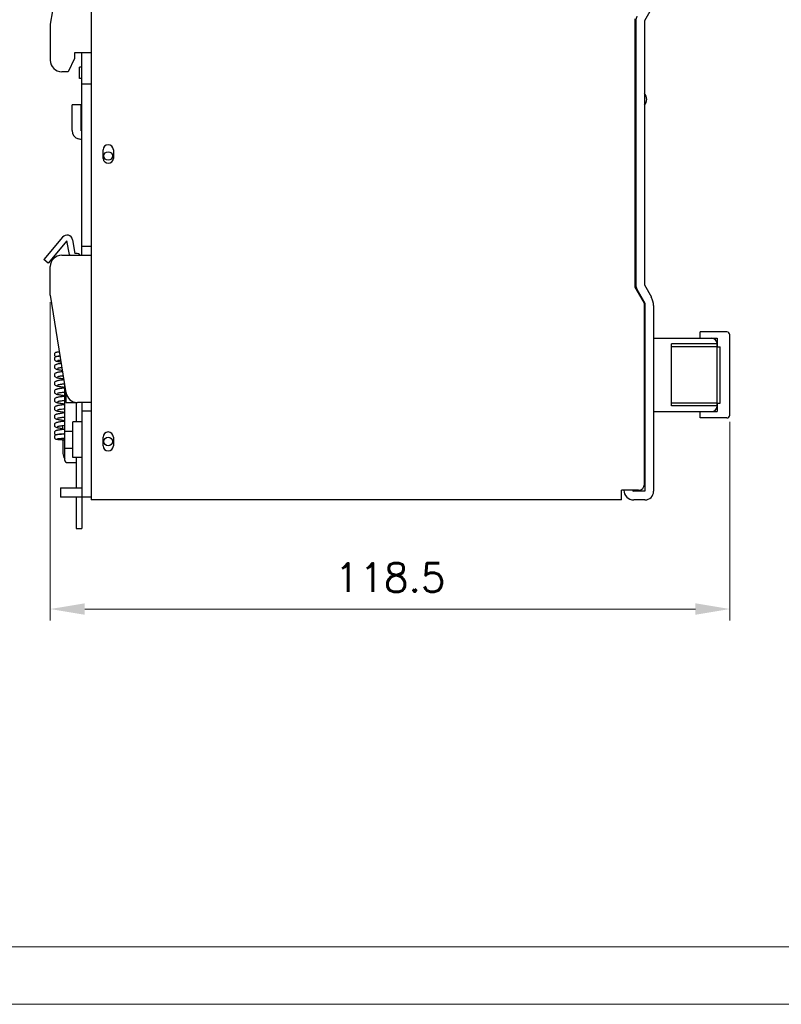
# Model space of a CAD drawing. Header units: millimetres. Extents: x 0 to 420, y 0 to 297.
# Tile 2 of 4: x 154 to 287, y 0 to 172. Entities that reach past the tile are written whole.
import ezdxf

# ---------------------------------------------------------------- set-up
doc = ezdxf.new("R2010")
doc.units = ezdxf.units.MM
doc.layers.get('0').update_dxf_attribs({"linetype": 'CONTINUOUS', "lineweight": 13})
doc.layers.get('Defpoints').update_dxf_attribs({"linetype": 'CONTINUOUS', "lineweight": 13})
doc.layers.add('Dimension', color=2, linetype='CONTINUOUS', lineweight=9)
doc.layers.add('Line', color=3, linetype='CONTINUOUS', lineweight=25)
doc.styles.get("Standard").update_dxf_attribs({"font": 'romans.shx'})
doc.dimstyles.new('yutana', dxfattribs={"dimtxt": 3.5, "dimasz": 3, "dimexe": 1, "dimexo": 0.6, "dimgap": 1.5, "dimtad": 1, "dimdec": 1, "dimzin": 0, "dimdsep": 46, "dimtxsty": 'Standard', "dimcen": 0, "dimadec": 0, "dimazin": 0, "dimtp": 0.01, "dimtm": 0.01, "dimtfac": 1, "dimtdec": 1, "dimtmove": 0, "dimatfit": 3, "dimfxl": 1, "dimtolj": 1, "dimtzin": 0, "dimlwd": 0, "dimlwe": 0, "dimarcsym": 0})

# ---------------------------------------------------------------- blocks, each defined once
blk = doc.blocks.new('*D5')
at = {"layer": 'Defpoints', "color": 0, "ltscale": 5}
for p in [(159.71, 123.7), (278.21, 102.8), (278.21, 68.96)]:
    blk.add_point(p, dxfattribs=at)
at = {"layer": 'Dimension', "color": 0, "lineweight": 0, "ltscale": 5}
for p, q in [((159.71, 122.5), (159.71, 66.96)), ((278.21, 101.6), (278.21, 66.96)), ((165.71, 68.96), (272.21, 68.96))]:
    blk.add_line(p, q, dxfattribs=at)
at = {"layer": 'Dimension', "color": 0, "ltscale": 5}
for points in [[(165.71, 69.96), (165.71, 67.96), (159.71, 68.96)], [(272.21, 69.96), (272.21, 67.96), (278.21, 68.96)]]:
    blk.add_solid(points, dxfattribs=at)
at = {"layer": 'Dimension', "color": 0, "ltscale": 5, "insert": (218.96, 74.46), "char_height": 5, "attachment_point": 5}
blk.add_mtext('\\A1;118.5', dxfattribs=at)

msp = doc.modelspace()

# ---------------------------------------------------------------- linework, layer by layer
at = {"ltscale": 5}
for points in [[(0, 0), (420, 0), (420, 297), (0, 297)], [(10, 10), (410, 10), (410, 287), (10, 287)]]:
    msp.add_lwpolyline(points, close=True, dxfattribs=at)
at = {"layer": 'Line', "color": 7}
for p, q in [((166.81, 208), (166.81, 88)), ((162.43, 186.84), (159.71, 171)), ((264.49, 173.59), (263.31, 171.6)), ((261.71, 125.1), (261.71, 171.9)), ((159.71, 171), (159.71, 164.7)), ((261.81, 171.6), (261.81, 125.5)), ((263.31, 171.6), (263.31, 125.5)), ((163.91, 165), (162.84, 162.7)), ((163.91, 166), (163.91, 165)), ((166.81, 166), (163.91, 166)), ((165.21, 130.7), (165.21, 166)), ((164.81, 161.5), (164.81, 163.5)), ((165.21, 163.5), (164.81, 163.5)), ((162.84, 162.7), (161.71, 162.7)), ((165.21, 161.5), (164.81, 161.5)), ((166.81, 160.5), (165.21, 160.5)), ((261.71, 159.38), (261.81, 159.38)), ((163.51, 152.43), (163.51, 156.93)), ((165.01, 156.93), (163.51, 156.93)), ((165.01, 156.93), (165.01, 152.43)), ((261.71, 156.38), (261.81, 156.38)), ((165.21, 152.38), (165.01, 152.43)), ((165.21, 150.83), (164.62, 150.99)), ((168.91, 147.55), (168.91, 149.05)), ((170.71, 149.05), (170.71, 147.55)), ((161.84, 133.84), (158.57, 129.94)), ((162.61, 133.2), (159.34, 129.29)), ((163.03, 130.83), (162.61, 133.2)), ((163.59, 133.37), (164.01, 131)), ((161.71, 130.7), (166.81, 130.7)), ((164.21, 131), (164.01, 131)), ((166.81, 132.2), (165.21, 132.2)), ((159.34, 129.29), (158.57, 129.94)), ((159.71, 123.7), (159.71, 128.7)), ((263.31, 125.5), (264.52, 123.39)), ((159.71, 123.7), (162.44, 106.68)), ((263.31, 122.3), (261.71, 125.1)), ((262.01, 124.76), (263.41, 122.3)), ((263.31, 90.7), (263.31, 122.3)), ((263.41, 122.3), (263.41, 89.5)), ((264.91, 121.9), (264.91, 89.5)), ((273.01, 116.2), (273.01, 117.3)), ((277.71, 117.3), (273.01, 117.3)), ((263.31, 116.2), (263.41, 116.2)), ((264.91, 116.2), (275.01, 116.2)), ((276.01, 115.2), (268.01, 115.2)), ((268.01, 104.4), (268.01, 115.2)), ((273.01, 116.2), (276.01, 116.2)), ((276.01, 116.2), (276.01, 114.7)), ((276.01, 104.4), (276.01, 115.2)), ((278.21, 102.8), (278.21, 116.8)), ((276.01, 114.7), (268.01, 114.7)), ((276.01, 114.7), (276.51, 114.7)), ((276.51, 104.9), (276.51, 114.7)), ((162, 108.24), (162.19, 108.27)), ((162.21, 107.52), (161.99, 107.49)), ((162.01, 106.8), (162.21, 106.82)), ((162.21, 108.12), (162.21, 95)), ((162.41, 106.87), (162.41, 105)), ((162.01, 105.34), (162.21, 105.37)), ((162.41, 105), (164.42, 105)), ((164.21, 105), (164.21, 101.6)), ((166.81, 105), (164.42, 105)), ((165.21, 105), (165.21, 83)), ((276.01, 104.9), (268.01, 104.9)), ((276.01, 104.9), (276.51, 104.9)), ((276.01, 104.9), (276.01, 103.4)), ((162.21, 103.17), (161.94, 103.14)), ((166.81, 103.5), (165.21, 103.5)), ((263.31, 103.4), (263.41, 103.4)), ((264.91, 103.4), (275.01, 103.4)), ((276.01, 104.4), (268.01, 104.4)), ((273.01, 102.3), (273.01, 103.4)), ((273.01, 103.4), (276.01, 103.4)), ((162.05, 102.45), (162.21, 102.47)), ((165.21, 101.6), (163.61, 101.6)), ((163.61, 95.4), (163.61, 101.6)), ((277.71, 102.3), (273.01, 102.3)), ((161.99, 100.27), (161.67, 100.23)), ((161.79, 100.97), (161.96, 100.99)), ((161.91, 100.26), (161.91, 100.98)), ((161.96, 100.99), (162.21, 101.02)), ((162.21, 100.29), (161.99, 100.27)), ((162.21, 100), (163.61, 100)), ((161.54, 98.73), (161.74, 98.74)), ((162.21, 99.47), (161.73, 99.44)), ((161.74, 98.74), (161.97, 98.76)), ((161.79, 98.5), (161.91, 98.5)), ((161.81, 99.55), (162.07, 99.58)), ((161.91, 99.45), (161.91, 99.56)), ((161.91, 98.75), (161.91, 96.1)), ((161.91, 98.5), (162.21, 98.5)), ((161.97, 98.76), (162.21, 98.77)), ((162.07, 99.58), (162.21, 99.59)), ((168.91, 97.45), (168.91, 98.95)), ((170.71, 98.95), (170.71, 97.45)), ((162.21, 97), (163.61, 97)), ((162.71, 94.5), (164.21, 94.5)), ((165.21, 95.4), (163.61, 95.4)), ((164.21, 95.4), (164.21, 90.1)), ((161.51, 90.1), (165.21, 90.1)), ((161.51, 90.1), (161.51, 88.5)), ((262.31, 89.7), (259.31, 89.7)), ((259.31, 88), (259.31, 89.7)), ((263.41, 89.5), (261.46, 89.5)), ((166.81, 88.5), (161.51, 88.5)), ((164.21, 88.5), (164.21, 83)), ((259.31, 88), (166.81, 88)), ((263.41, 88), (261.46, 88)), ((164.21, 83), (165.21, 83))]:
    msp.add_line(p, q, dxfattribs=at)
for points in [[(161.3, 113.81), (161.3, 113.81), (161.2, 113.8), (161.1, 113.79), (161.02, 113.78), (160.95, 113.77), (160.88, 113.76), (160.82, 113.75), (160.77, 113.74), (160.73, 113.73), (160.68, 113.72), (160.62, 113.7), (160.56, 113.66), (160.5, 113.6), (160.45, 113.53), (160.42, 113.44), (160.41, 113.37)], [(160.41, 113.37), (160.42, 113.29), (160.46, 113.2), (160.51, 113.13), (160.57, 113.08), (160.63, 113.04), (160.68, 113.02), (160.73, 113.01), (160.77, 113)], [(160.91, 113.03), (160.83, 113.01), (160.76, 113), (160.7, 112.98), (160.64, 112.95), (160.57, 112.91), (160.5, 112.85), (160.45, 112.77), (160.42, 112.68), (160.41, 112.61)], [(160.41, 112.61), (160.42, 112.54), (160.45, 112.45), (160.5, 112.37), (160.57, 112.31), (160.63, 112.27), (160.69, 112.24), (160.74, 112.22), (160.8, 112.21), (160.87, 112.19), (160.95, 112.18), (161.03, 112.16), (161.13, 112.14), (161.24, 112.13), (161.37, 112.11), (161.51, 112.09), (161.58, 112.08)], [(161.62, 111.79), (161.48, 111.77), (161.34, 111.75), (161.2, 111.73), (161.08, 111.71), (160.98, 111.68), (160.88, 111.66), (160.8, 111.64), (160.73, 111.61), (160.66, 111.58)], [(160.9, 113.06), (160.9, 113.06), (160.9, 113.06), (160.92, 113.06), (160.94, 113.06), (160.97, 113.07), (161.01, 113.08), (161.06, 113.08), (161.12, 113.09), (161.18, 113.09), (161.25, 113.1), (161.33, 113.11), (161.41, 113.11), (161.41, 113.11)], [(161.42, 113.09), (161.37, 113.09), (161.23, 113.07), (161.1, 113.06), (161, 113.04), (160.91, 113.03)], [(160.94, 112.32), (160.94, 112.32), (160.94, 112.32), (160.96, 112.33), (160.99, 112.33), (161.04, 112.34), (161.1, 112.35), (161.18, 112.36), (161.26, 112.37), (161.36, 112.39), (161.48, 112.4), (161.53, 112.4)], [(160.66, 111.58), (160.59, 111.54), (160.52, 111.48), (160.46, 111.4), (160.42, 111.3), (160.41, 111.22)], [(160.41, 111.22), (160.42, 111.13), (160.46, 111.04), (160.52, 110.96), (160.58, 110.9), (160.65, 110.86), (160.72, 110.83), (160.8, 110.8), (160.88, 110.78), (160.97, 110.75), (161.07, 110.73), (161.18, 110.71), (161.3, 110.69), (161.44, 110.67), (161.59, 110.65), (161.75, 110.62), (161.81, 110.62)], [(161.85, 110.38), (161.72, 110.36), (161.55, 110.33), (161.39, 110.31), (161.24, 110.29), (161.11, 110.26), (161, 110.24), (160.9, 110.22), (160.81, 110.19), (160.73, 110.16), (160.66, 110.13), (160.59, 110.09), (160.52, 110.03), (160.46, 109.95), (160.42, 109.85), (160.41, 109.77)], [(160.98, 110.96), (160.98, 110.96), (161, 110.97), (161.03, 110.98), (161.09, 111), (161.15, 111.01), (161.24, 111.03), (161.33, 111.05), (161.44, 111.07), (161.57, 111.08), (161.71, 111.1), (161.73, 111.11)], [(160.41, 109.77), (160.42, 109.69), (160.46, 109.59), (160.52, 109.51), (160.59, 109.45), (160.66, 109.41), (160.73, 109.37), (160.8, 109.35), (160.88, 109.32), (160.98, 109.3), (161.09, 109.28), (161.21, 109.26), (161.35, 109.23), (161.5, 109.21), (161.68, 109.18), (161.87, 109.16), (162.05, 109.14)], [(162.08, 108.95), (161.95, 108.94), (161.75, 108.91), (161.56, 108.89), (161.39, 108.86), (161.24, 108.84), (161.11, 108.81), (161, 108.79), (160.9, 108.77), (160.81, 108.74), (160.73, 108.71), (160.66, 108.68), (160.59, 108.64), (160.52, 108.58), (160.46, 108.5), (160.42, 108.39), (160.41, 108.32)], [(160.41, 108.32), (160.42, 108.24), (160.46, 108.14), (160.52, 108.06), (160.58, 108), (160.65, 107.96), (160.72, 107.93), (160.79, 107.9), (160.88, 107.88), (160.96, 107.86)], [(160.98, 109.51), (160.98, 109.51), (161, 109.52), (161.04, 109.53), (161.1, 109.55), (161.18, 109.57), (161.27, 109.59), (161.38, 109.61), (161.51, 109.63), (161.66, 109.65), (161.82, 109.67), (161.96, 109.69)], [(160.98, 108.06), (160.98, 108.06), (161, 108.07), (161.04, 108.08), (161.09, 108.1), (161.16, 108.11), (161.25, 108.13), (161.35, 108.15), (161.46, 108.17), (161.58, 108.19), (161.71, 108.21), (161.85, 108.22), (162, 108.24)], [(161.99, 107.49), (161.82, 107.47), (161.65, 107.45), (161.5, 107.43), (161.37, 107.41), (161.24, 107.39), (161.13, 107.37), (161.03, 107.35), (160.94, 107.33), (160.86, 107.31), (160.78, 107.28), (160.71, 107.26), (160.65, 107.23), (160.58, 107.19), (160.52, 107.13), (160.46, 107.04), (160.42, 106.94), (160.41, 106.87)], [(160.41, 106.87), (160.42, 106.79), (160.46, 106.69), (160.52, 106.61), (160.59, 106.55), (160.66, 106.51), (160.73, 106.47), (160.8, 106.45), (160.88, 106.42), (160.97, 106.4), (161.08, 106.38), (161.19, 106.36), (161.32, 106.34), (161.46, 106.32), (161.61, 106.29), (161.77, 106.27), (161.94, 106.25), (162.21, 106.22)], [(160.95, 107.86), (161.09, 107.83), (161.27, 107.8), (161.46, 107.77), (161.66, 107.74), (161.87, 107.71), (162.08, 107.68), (162.21, 107.67)], [(160.98, 106.61), (160.98, 106.61), (161, 106.62), (161.04, 106.63), (161.1, 106.65), (161.18, 106.67), (161.28, 106.69), (161.39, 106.71), (161.52, 106.73), (161.67, 106.75), (161.83, 106.77), (162.01, 106.8)], [(162.21, 106.07), (162.08, 106.05), (161.87, 106.03), (161.69, 106), (161.51, 105.98), (161.36, 105.96), (161.22, 105.93), (161.1, 105.91), (160.99, 105.89), (160.89, 105.86), (160.8, 105.84), (160.73, 105.81), (160.66, 105.78), (160.59, 105.74), (160.52, 105.68), (160.46, 105.6), (160.42, 105.5), (160.41, 105.42)], [(160.41, 105.42), (160.42, 105.35), (160.46, 105.25), (160.51, 105.16), (160.58, 105.1), (160.65, 105.06), (160.72, 105.03), (160.8, 105), (160.88, 104.98), (160.98, 104.95), (161.08, 104.93), (161.21, 104.91), (161.35, 104.88), (161.51, 104.86), (161.68, 104.83), (161.88, 104.81), (162.08, 104.78), (162.21, 104.77)], [(160.98, 105.17), (160.98, 105.16), (160.98, 105.16), (161, 105.17), (161.05, 105.19), (161.11, 105.2), (161.19, 105.22), (161.28, 105.24), (161.39, 105.26), (161.52, 105.28), (161.67, 105.3), (161.83, 105.32), (162.01, 105.34)], [(161.65, 104.55), (161.53, 104.53), (161.39, 104.51), (161.26, 104.49), (161.14, 104.47), (161.04, 104.45), (160.94, 104.43), (160.86, 104.41), (160.78, 104.38), (160.71, 104.36), (160.65, 104.33), (160.58, 104.28), (160.51, 104.22), (160.46, 104.14), (160.42, 104.04), (160.41, 103.97)], [(160.41, 103.97), (160.42, 103.89), (160.46, 103.79), (160.51, 103.71), (160.58, 103.65), (160.65, 103.61), (160.72, 103.58), (160.8, 103.55), (160.88, 103.52), (160.98, 103.5), (161.09, 103.48), (161.22, 103.45), (161.36, 103.43), (161.51, 103.41), (161.69, 103.38), (161.87, 103.36), (162.07, 103.33), (162.21, 103.32)], [(161.94, 103.14), (161.75, 103.11), (161.59, 103.09), (161.43, 103.07), (161.29, 103.04), (161.16, 103.02), (161.05, 103), (160.96, 102.98), (160.87, 102.96), (160.79, 102.93), (160.72, 102.91), (160.65, 102.88), (160.58, 102.84), (160.52, 102.78), (160.46, 102.7), (160.42, 102.6), (160.41, 102.52)], [(160.98, 103.71), (160.98, 103.71), (160.99, 103.72), (161.03, 103.73), (161.08, 103.75), (161.15, 103.76), (161.23, 103.78), (161.33, 103.8), (161.44, 103.82), (161.57, 103.83), (161.68, 103.85)], [(162.21, 104.62), (162.04, 104.6), (161.84, 104.57), (161.65, 104.55)], [(161.68, 103.85), (161.9, 103.88), (162.15, 103.91), (162.21, 103.92)], [(160.41, 102.52), (160.42, 102.44), (160.46, 102.34), (160.52, 102.26), (160.58, 102.2), (160.65, 102.16), (160.72, 102.13), (160.79, 102.1), (160.87, 102.08), (160.96, 102.06), (161.06, 102.03), (161.18, 102.01), (161.31, 101.99), (161.45, 101.97), (161.61, 101.94), (161.78, 101.92), (161.97, 101.9), (162.21, 101.87)], [(162.21, 101.72), (162.03, 101.7), (161.84, 101.67), (161.65, 101.65), (161.49, 101.63), (161.34, 101.6), (161.2, 101.58), (161.08, 101.56), (160.98, 101.53), (160.88, 101.51), (160.8, 101.49), (160.72, 101.46), (160.65, 101.43), (160.59, 101.39), (160.52, 101.33), (160.46, 101.25), (160.42, 101.15), (160.41, 101.07)], [(160.98, 102.27), (160.98, 102.26), (160.98, 102.26), (161, 102.27), (161.04, 102.28), (161.09, 102.3), (161.15, 102.31), (161.23, 102.33), (161.32, 102.34), (161.41, 102.36), (161.52, 102.38), (161.64, 102.4), (161.77, 102.41), (161.9, 102.43), (162.05, 102.45)], [(160.41, 101.07), (160.42, 101), (160.46, 100.89), (160.52, 100.81), (160.59, 100.75), (160.66, 100.7), (160.74, 100.67), (160.82, 100.64), (160.91, 100.62), (161.01, 100.59), (161.13, 100.57), (161.27, 100.55), (161.43, 100.52), (161.61, 100.49), (161.81, 100.47), (161.91, 100.45)], [(161.67, 100.23), (161.52, 100.22), (161.39, 100.2), (161.26, 100.19), (161.15, 100.17), (161.05, 100.15), (160.96, 100.14), (160.88, 100.12), (160.81, 100.11), (160.75, 100.09), (160.69, 100.07), (160.63, 100.05), (160.57, 100.01), (160.51, 99.95), (160.46, 99.88), (160.42, 99.79), (160.41, 99.71)], [(160.41, 99.71), (160.42, 99.64), (160.45, 99.54), (160.51, 99.47), (160.57, 99.41), (160.63, 99.37), (160.69, 99.35), (160.73, 99.34)], [(160.98, 100.82), (160.98, 100.81), (160.98, 100.81), (161, 100.82), (161.04, 100.84), (161.1, 100.85), (161.18, 100.87), (161.27, 100.89), (161.38, 100.9), (161.5, 100.92), (161.64, 100.94), (161.79, 100.97)], [(161.73, 99.44), (161.6, 99.43), (161.48, 99.42), (161.37, 99.42), (161.27, 99.41), (161.18, 99.4), (161.1, 99.39), (161.02, 99.38), (160.95, 99.38), (160.89, 99.37), (160.83, 99.36), (160.78, 99.35), (160.74, 99.34), (160.69, 99.33), (160.64, 99.31), (160.58, 99.27), (160.51, 99.22), (160.46, 99.14), (160.42, 99.05), (160.41, 98.97)], [(160.41, 98.97), (160.42, 98.9), (160.45, 98.81), (160.51, 98.73), (160.57, 98.68), (160.63, 98.64), (160.69, 98.62), (160.73, 98.61), (160.78, 98.6), (160.83, 98.59), (160.89, 98.58), (160.95, 98.57), (161.03, 98.56), (161.11, 98.56), (161.2, 98.55), (161.3, 98.54), (161.41, 98.53), (161.53, 98.52), (161.65, 98.51), (161.79, 98.5)], [(160.9, 98.66), (160.9, 98.66), (160.9, 98.66), (160.92, 98.67), (160.95, 98.67), (160.98, 98.68), (161.03, 98.68), (161.08, 98.69), (161.14, 98.69), (161.21, 98.7), (161.28, 98.71), (161.36, 98.71), (161.45, 98.72), (161.54, 98.73)], [(160.94, 99.42), (160.94, 99.42), (160.94, 99.42), (160.95, 99.43), (160.98, 99.43), (161.02, 99.44), (161.08, 99.45), (161.14, 99.46), (161.21, 99.47), (161.29, 99.49), (161.37, 99.5), (161.47, 99.51), (161.58, 99.52), (161.69, 99.54), (161.81, 99.55)]]:
    msp.add_lwpolyline(points, dxfattribs=at)
for centre in [(169.81, 148), (169.81, 98.2)]:
    msp.add_circle(centre, 0.75, dxfattribs=at)
for centre, radius, start, end in [((263.31, 171.6), 1.5, 149.3493, 180), ((161.71, 164.7), 2, 180, 270), ((262.21, 157.88), 1.5, 317.3161, 42.6839), ((165.01, 152.43), 1.5, 180, 255), ((169.81, 149.05), 0.9, 0, 180), ((169.81, 147.64), 0.905, 185.9611, 354.0389), ((162.61, 133.2), 1, 10, 140), ((161.71, 128.7), 2, 90, 180), ((164.01, 131), 1, 190, 197.715), ((164.21, 130), 1, 44.4906, 90), ((263.31, 125.5), 1.5, 180, 209.7449), ((261.91, 121.9), 3, 0, 29.7449), ((277.71, 116.8), 0.5, 0, 90), ((275.01, 115.2), 1, 0, 90), ((164.42, 107), 2, 189.1142, 270), ((275.01, 104.4), 1, 270, 0), ((277.71, 102.8), 0.5, 270, 0), ((169.81, 98.95), 0.9, 0, 180), ((169.81, 97.45), 0.9, 180, 0), ((163.51, 96.1), 1.6, 180, 216), ((162.71, 95), 0.5, 180, 270), ((261.46, 89.75), 1.75, 181.6943, 270), ((261.46, 89.75), 0.25, 191.537, 270), ((262.31, 90.7), 1, 270, 0), ((263.41, 89.5), 1.5, 270, 0)]:
    msp.add_arc(centre, radius, start, end, dxfattribs=at)

# ---------------------------------------------------------------- dimensions: what is measured, and where the dimension line sits
at = {"layer": 'Dimension', "color": 7}
dim = msp.add_linear_dim(base=(278.21, 68.96), p1=(159.71, 123.7), p2=(278.21, 102.8), dimstyle='yutana', override={"dimscale": 2, "dimtxt": 2.5, "dimasz": 3}, dxfattribs=at)
dim.commit()
dim.dimension.update_dxf_attribs({"geometry": '*D5', "text_midpoint": (218.96, 74.46)})

doc.saveas('drawing.dxf')
